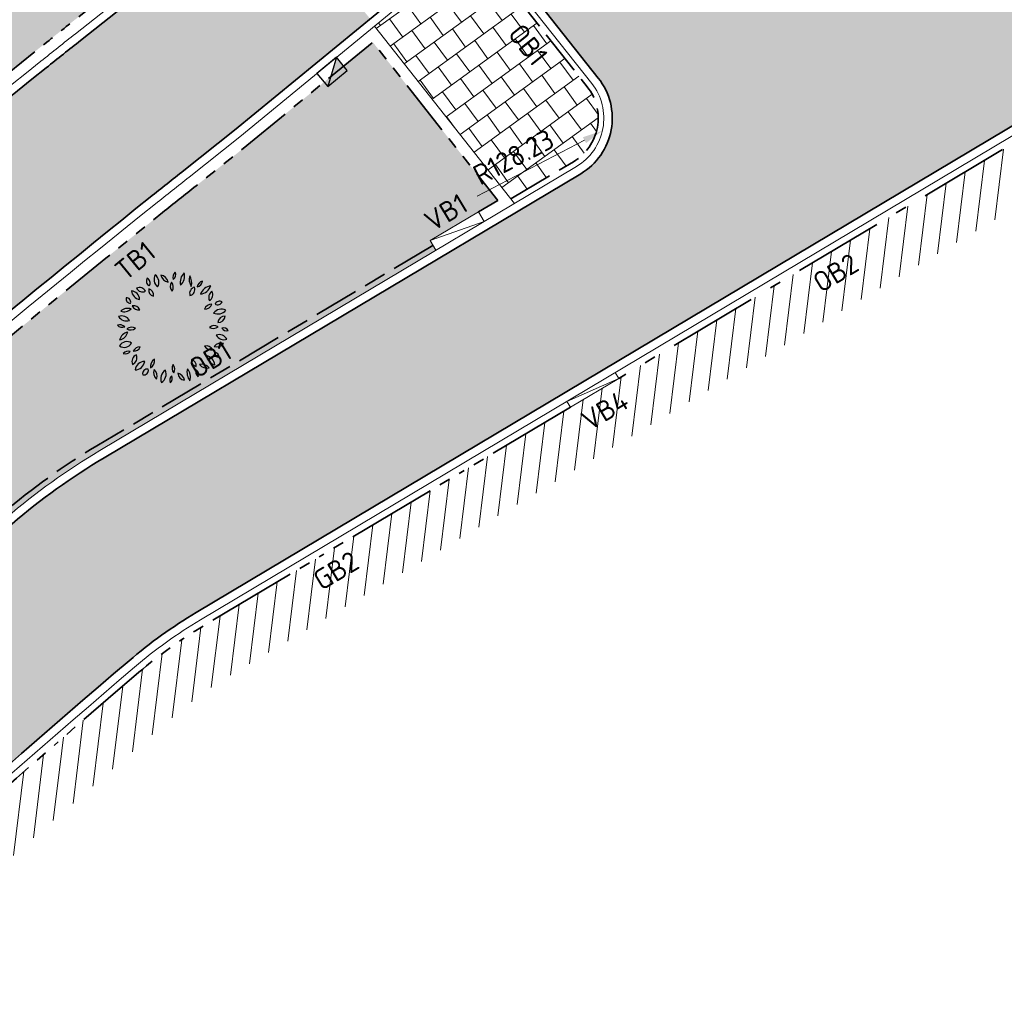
# Model space of a CAD drawing. Header units: metres. Extents: x 196651 to 397723, y 354703 to 710691.
# Tile 48 of 256: x 197646 to 197664, y 356023 to 356040. Entities that reach past the tile are written whole.
import ezdxf
from ezdxf.enums import TextEntityAlignment as Align

# ---------------------------------------------------------------- set-up
doc = ezdxf.new("R2010")
doc.units = ezdxf.units.M
doc.header["$MEASUREMENT"] = 0
for name, pattern in [('VH-OPSLUITBAND_100X200', [16, 8, -2, 4, -2]), ('VH-OPSLUITBAND_120X250', [26, 16, -4, 2, -4]), ('VH-RIJWIELPADBAND_410X225', [28, 16, -2, 2, -2, 0, -2, 2, -2]), ('VH-RWSBAND_110X220', [24, 10, -2, 2, -2, 2, -2, 2, -2]), ('VH-TROTTOIRBAND_180-200', [20, 10, -2, 2, -2, 2, -2])]:
    doc.linetypes.add(name, pattern=pattern)
doc.layers.add('N-WE-GR-BOOM', color=96, linetype='Continuous')
doc.layers.add('N-WE-RI-HWA_KOLK_TROTTOIR-S', color=150, linetype='Continuous')
for name, color, linetype, lineweight in [('N-WE-GR-GRAS_BERM-A', 86, 'Continuous', 5), ('N-WE-VH-GOOT_TEGEL-G', 170, 'Continuous', 35), ('N-WE-VH-KANTOPSLUITING_OPSLUITBAND_100X200-G', 5, 'VH-OPSLUITBAND_100X200', 35), ('N-WE-VH-KANTOPSLUITING_OPSLUITBAND_120X250-G', 5, 'VH-OPSLUITBAND_120X250', 35), ('N-WE-VH-KANTOPSLUITING_RIJWIELPADBAND_410X250-G', 5, 'VH-RIJWIELPADBAND_410X225', 35), ('N-WE-VH-KANTOPSLUITING_TEKST-T', 7, 'VH-OPSLUITBAND_100X200', 35), ('N-WE-VH-KANTOPSLUITING_TROTTOIRBAND_180 200-G', 6, 'VH-TROTTOIRBAND_180-200', 35), ('N-WE-VH-KANTOPSLUITING_TROTTOIRBAND_RWS_110 220-G', 6, 'VH-RWSBAND_110X220', 35), ('N-WE-VH-KANTVERHARDING-G', 1, 'Continuous', 5), ('N-WE-VH-VERHARDING_ASFALT_DEKLAAG-G_ZWART', 252, 'Continuous', 5), ('N-WE-VH-VERHARDING_HERSTRATEN-A', 252, 'Continuous', 5), ('N-WE-VH-VERHARDING_TEGEL-200X200X50-A', 252, 'Continuous', 18), ('X-XX-AL-AANPIJLING-M', 7, 'Continuous', 18)]:
    doc.layers.add(name, color=color, linetype=linetype, lineweight=lineweight)
doc.layers.add('N-WE-VH-VERHARDING_ASFALT_DEKLAAG-G_ROOD', color=7, linetype='Continuous', lineweight=5, true_color=0xbf4040)
doc.styles.add('ATT', font='romans.shx')
doc.styles.add('NLCS-ISO', font='NLCS-ISO.ttf')
doc.styles.add('NLCS-ISO-M200-T18', font='NLCS-ISO.ttf')
doc.dimstyles.new('NLCS-M200-T18-PIJL', dxfattribs={"dimscale": 0.2, "dimtxt": 1.799999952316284, "dimasz": 1.8, "dimexe": 2, "dimexo": 2, "dimgap": 0.7, "dimtad": 1, "dimzin": 0, "dimdsep": 46, "dimtxsty": 'NLCS-ISO-M200-T18', "dimcen": 0, "dimdle": 2, "dimse1": 1, "dimse2": 1, "dimclrd": 256, "dimclre": 256, "dimclrt": 256, "dimadec": 1, "dimazin": 0, "dimtfac": 1, "dimtofl": 0, "dimtmove": 1, "dimatfit": 0, "dimfxl": 2, "dimfxlon": 1, "dimtfillclr": 254, "dimtolj": 1, "dimtzin": 0, "dimlwd": 18, "dimlwe": 18, "dimarcsym": 0})
pattern_1 = [(0, (0, 0), (1, 1), [0.12, -0.8]), (45, (0.4, 0.2), (-0.1131370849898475, 1.866761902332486), [0.12, -0.8]), (29.99999999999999, (0.08, 0.12), (0.2274613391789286, 1.286025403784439), [0.12, -0.8]), (15, (0.32, 0.48), (0.3856270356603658, 0.7244941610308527), [0.12, -0.8]), (135, (0.16, 2), (-0.02828427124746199, -0.6505382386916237), [0.12, -0.8]), (150, (1.2, 0.4), (0.2156921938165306, -0.5864101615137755), [0.12, -0.8]), (165, (0.24, 0.04), (0.1434520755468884, -0.7010146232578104), [0.12, -0.8]), (85, (0.4, 0.4), (-0.872677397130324, 1.040016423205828), [0.12, -0.8]), (99.99999999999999, (0, 0), (-1.112117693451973, 0.7787131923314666), [0.12, -0.7999999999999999])]
pattern_2 = [(83.00000000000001, (198071.144982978, 356148.7823458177), (-0.3101706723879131, 0.03808416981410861), [])]

# ---------------------------------------------------------------- blocks, each defined once
blk = doc.blocks.new('TEKST TB')
at = {"style": 'NLCS-ISO'}
blk.add_attdef('TEKST_TROTTOIRBANDEN', text='', height=0.36, rotation=0.340705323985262, dxfattribs=at).set_placement((0, 0), align=Align.BOTTOM_CENTER)
blk = doc.blocks.new('N-SRI-HWA-KOLK_TROTTOIR-SO')
blk.add_hatch(color=256).paths.add_polyline_path([(1.125000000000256, 0.7499999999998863), (-1.124999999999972, 0.7499999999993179), (-1.124999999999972, -0.7499999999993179)])
blk.add_line((-1.124999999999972, -0.7499999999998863), (1.124999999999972, 0.7499999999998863))
at = {"flags": 128}
blk.add_lwpolyline([(-1.124999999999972, -0.7499999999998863), (1.124999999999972, -0.7499999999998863), (1.124999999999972, 0.7499999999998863), (-1.124999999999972, 0.7499999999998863)], close=True, dxfattribs=at)
blk = doc.blocks.new('12PPLT06')
at = {"color": 0, "linetype": 'ByBlock'}
for centre, radius, start, end in [((-0.1922265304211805, 0.4144898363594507), 0.04510308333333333, 146.815069, 244.019343), ((-0.2497319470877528, 0.3986316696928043), 0.04510308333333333, 326.815069, 64.019343), ((-0.0861073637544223, 0.4282650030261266), 0.08348141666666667, 149.473723, 231.758585), ((-0.209690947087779, 0.4051008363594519), 0.08348141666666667, 329.473723, 51.758585), ((-0.02870544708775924, 0.4858358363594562), 0.08172058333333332, 192.305955, 259.684897), ((-0.1231813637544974, 0.388018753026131), 0.08172058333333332, 12.305955, 79.68489699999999), ((0.05000580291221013, 0.4504235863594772), 0.05243733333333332, 125.409332, 202.710088), ((-0.02874894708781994, 0.4729173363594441), 0.05243733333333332, 305.409332, 22.710088), ((0.1770898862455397, 0.4065607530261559), 0.1137750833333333, 133.811686, 194.307734), ((-0.01192153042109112, 0.4605457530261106), 0.1137750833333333, 313.811686, 14.307734), ((0.2574144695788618, 0.4291249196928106), 0.1143496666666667, 163.464229, 212.790564), ((0.05166538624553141, 0.3997421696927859), 0.1143496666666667, 343.464229, 32.790564), ((-0.2982741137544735, 0.2994408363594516), 0.05821033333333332, 25.453651, 116.685197), ((-0.2718556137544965, 0.3764686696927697), 0.05821033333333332, 205.453651, 296.6851970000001), ((0.04061563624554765, 0.3678615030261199), 0.06638033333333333, 145.524785, 220.832734), ((-0.06433119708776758, 0.3620330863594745), 0.06638033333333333, 325.524785, 40.83273399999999), ((0.2042821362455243, 0.3047935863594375), 0.05733175, 103.891386, 198.903947), ((0.1362783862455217, 0.3418740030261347), 0.05733175, 283.891386, 18.903947), ((0.2788443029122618, 0.3492606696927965), 0.0671975, 104.100357, 168.465016), ((0.1966333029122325, 0.4278707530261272), 0.0671975, 284.100357, 348.465016), ((0.3554936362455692, 0.2580414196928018), 0.1178019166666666, 100.300505, 160.447649), ((0.2234203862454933, 0.4133692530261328), 0.1178019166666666, 280.300505, 340.447649), ((-0.3812560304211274, 0.2554981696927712), 0.03687258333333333, 163.493346, 274.469734), ((-0.4137354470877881, 0.2292142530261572), 0.03687258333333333, 343.493346, 94.469734), ((-0.2877341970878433, 0.3336924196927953), 0.081791, 183.318929, 263.190365), ((-0.3790860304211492, 0.2477432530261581), 0.081791, 3.318929, 83.19036499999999), ((-0.1618326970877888, 0.3338885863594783), 0.05570899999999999, 168.806602, 257.639098), ((-0.2284075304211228, 0.2902852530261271), 0.05570899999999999, 348.806602, 77.639098), ((0.3801633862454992, 0.2704886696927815), 0.06404974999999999, 122.581735, 207.179988), ((0.2886953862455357, 0.2952014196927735), 0.06404974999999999, 302.581735, 27.17998800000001), ((-0.3534903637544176, 0.1337669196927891), 0.06314383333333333, 22.572306, 98.33354299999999), ((-0.3043353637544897, 0.2204817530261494), 0.06314383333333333, 202.572306, 278.3335430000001), ((0.3410773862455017, 0.143559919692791), 0.06633966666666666, 86.02821899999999, 161.369762), ((0.2828089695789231, 0.230933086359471), 0.06633966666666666, 266.028219, 341.369762), ((0.4133008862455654, 0.1913606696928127), 0.04460749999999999, 59.98145400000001, 155.66759), ((0.3949721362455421, 0.248364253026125), 0.04460749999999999, 239.981454, 335.66759), ((-0.415484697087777, 0.1406452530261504), 0.07996766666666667, 210.948236, 290.578394), ((-0.4559597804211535, 0.02465575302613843), 0.07996766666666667, 30.948236, 110.578394), ((-0.4032495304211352, 0.08753425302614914), 0.08471958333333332, 69.720138, 135.64891), ((-0.4344656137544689, 0.226225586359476), 0.08471958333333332, 249.720138, 315.64891), ((0.3983755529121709, 0.2140967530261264), 0.09187275, 244.7352629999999, 320.578115), ((0.4301350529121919, 0.07267058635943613), 0.09187275, 64.735263, 140.578115), ((0.4628914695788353, 0.03809850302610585), 0.06592175, 90.25287399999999, 173.522083), ((0.3970997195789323, 0.1114569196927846), 0.06592175, 270.252874, 353.5220830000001), ((-0.450188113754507, 0.06701016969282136), 0.06300191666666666, 224.25765, 288.592661), ((-0.4752231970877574, -0.03667174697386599), 0.06300191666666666, 44.25764999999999, 108.592661), ((-0.3678316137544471, -0.06481383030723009), 0.06992266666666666, 60.509485, 129.29199), ((0.3567975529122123, 0.05846016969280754), 0.06502333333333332, 238.874764, 311.213524), ((0.3660280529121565, -0.0461168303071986), 0.06502333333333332, 58.874764, 131.213524), ((-0.3856936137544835, -0.1306236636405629), 0.09234183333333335, 100.876159, 165.447913), ((-0.4924966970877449, -0.01673874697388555), 0.09234183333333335, 280.876159, 345.447913), ((-0.3776902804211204, 0.05016466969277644), 0.06992266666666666, 240.509485, 309.29199), ((0.454932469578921, -0.02499216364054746), 0.08137058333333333, 209.195197, 286.718901), ((0.4073073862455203, -0.1426145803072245), 0.08137058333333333, 29.195197, 106.718901), ((0.4502331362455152, -0.04529299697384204), 0.04464991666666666, 28.19813599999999, 112.191787), ((0.4727193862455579, 0.01714758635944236), 0.04464991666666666, 208.198136, 292.191787), ((-0.4332910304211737, -0.1017925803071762), 0.07279833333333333, 234.974463, 331.379225), ((-0.411169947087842, -0.1962779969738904), 0.07279833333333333, 54.97446299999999, 151.379225), ((-0.2960180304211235, -0.2328259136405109), 0.06249758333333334, 87.172434, 157.236469), ((-0.3505646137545, -0.1462222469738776), 0.06249758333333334, 267.172434, 337.236469), ((0.2959620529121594, -0.2261938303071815), 0.06442966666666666, 28.807165, 103.91988), ((0.336918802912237, -0.1326099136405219), 0.06442966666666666, 208.807165, 283.91988), ((0.4250529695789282, -0.2125242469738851), 0.07530733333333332, 71.371166, 141.75354), ((0.3899658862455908, -0.09454383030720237), 0.07530733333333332, 251.371166, 321.75354), ((-0.3988381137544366, -0.2663327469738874), 0.05835274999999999, 71.81924599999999, 140.08176), ((-0.425385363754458, -0.1734484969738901), 0.05835274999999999, 251.819246, 320.08176), ((-0.300776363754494, -0.2997434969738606), 0.06498733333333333, 113.475292, 203.45596), ((-0.3862814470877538, -0.2660029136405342), 0.06498733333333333, 293.475292, 23.45596), ((0.3923588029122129, -0.2358448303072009), 0.0967875, 186.548686, 256.891132), ((0.2742512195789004, -0.3411484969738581), 0.0967875, 6.548686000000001, 76.891132), ((0.410380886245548, -0.2204391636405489), 0.04222583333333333, 179.255722, 267.628659), ((0.3664114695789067, -0.2620803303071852), 0.04222583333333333, 359.255722, 87.628659), ((-0.3404386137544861, -0.286296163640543), 0.08883749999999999, 271.632764, 352.026789), ((-0.2499286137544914, -0.3874203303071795), 0.08883749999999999, 91.63276400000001, 172.026789), ((-0.1213639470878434, -0.3477423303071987), 0.07992766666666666, 122.887314, 186.725334), ((-0.244141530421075, -0.289984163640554), 0.07992766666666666, 302.887314, 6.725333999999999), ((0.05309013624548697, -0.3604013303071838), 0.06279416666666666, 148.787661, 221.5977109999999), ((-0.04757369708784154, -0.3695494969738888), 0.06279416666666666, 328.787661, 41.597711), ((0.2217668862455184, -0.2893535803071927), 0.05859191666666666, 173.649981, 254.6514450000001), ((0.1480257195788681, -0.3393753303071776), 0.05859191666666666, 353.649981, 74.65144500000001), ((0.2983952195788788, -0.2774710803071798), 0.08059875, 218.696214, 286.241545), ((0.2580326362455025, -0.405242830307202), 0.08059875, 38.69621400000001, 106.241545), ((-0.2305322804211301, -0.4082693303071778), 0.04104691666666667, 76.54190600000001, 193.477426), ((-0.2608957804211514, -0.3779159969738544), 0.04104691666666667, 256.541906, 13.477426), ((-0.09836994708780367, -0.3976454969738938), 0.07587533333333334, 159.116987, 230.360624), ((-0.2176659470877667, -0.4290285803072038), 0.07587533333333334, 339.116987, 50.360624), ((-0.01992978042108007, -0.4540436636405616), 0.09055483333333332, 122.116989, 201.727527), ((-0.152194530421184, -0.4108697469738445), 0.09055483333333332, 302.116989, 21.727527), ((0.0214697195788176, -0.4669088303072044), 0.05212266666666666, 129.747505, 206.070901), ((-0.05867703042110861, -0.4497403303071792), 0.05212266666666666, 309.747505, 26.070901), ((0.1123076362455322, -0.397803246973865), 0.07050225, 185.31956, 260.418968), ((0.03037446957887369, -0.4738584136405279), 0.07050225, 5.31956, 80.41896799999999), ((0.2468061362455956, -0.3953419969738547), 0.1233375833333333, 165.20711, 218.321749), ((0.0307931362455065, -0.4403295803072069), 0.1233375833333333, 345.20711, 38.321749), ((0.2555320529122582, -0.3939920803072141), 0.05361883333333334, 156.775419, 231.2879720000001), ((0.1727245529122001, -0.4146869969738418), 0.05361883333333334, 336.775419, 51.287972)]:
    blk.add_arc(centre, radius, start, end, dxfattribs=at)
at = {"color": 0, "linetype": 'ByBlock', "style": 'ATT'}
for tag, p, flags in [('ITEM', (-0.9110891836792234, -3.045691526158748), 3), ('ROOM_NUMBER', (-0.9110891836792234, -4.379024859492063), 1)]:
    blk.add_attdef(tag, p, '', height=1, dxfattribs=dict(at, flags=flags))
blk = doc.blocks.new('*D1796')
at = {"layer": 'Defpoints', "color": 0, "transparency": 16777216}
for p in [(197656.5246603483, 356038.2042141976), (197542.917928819, 355978.7313126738)]:
    blk.add_point(p, dxfattribs=at)
at = {"layer": 'X-XX-AL-AANPIJLING-M', "linetype": 'Continuous', "lineweight": 18, "transparency": 16777216}
blk.add_line((197654.299166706, 356037.0391726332), (197656.2057201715, 356038.0372496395), dxfattribs=at)
at = {"layer": 'X-XX-AL-AANPIJLING-M', "transparency": 16777216}
blk.add_solid([(197656.1778927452, 356038.0904063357), (197656.2335475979, 356037.9840929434), (197656.5246603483, 356038.2042141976)], dxfattribs=at)
at = {"layer": 'X-XX-AL-AANPIJLING-M', "transparency": 16777216, "insert": (197654.9445604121, 356037.7382312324), "char_height": 0.3599999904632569, "attachment_point": 5, "rotation": 27.631969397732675, "style": 'NLCS-ISO-M200-T18'}
blk.add_mtext('\\A1;R128.23', dxfattribs=at)

msp = doc.modelspace()

# ---------------------------------------------------------------- hatches: boundary and pattern name
at = {"layer": 'N-WE-GR-GRAS_BERM-A'}
h = msp.add_hatch(dxfattribs=at)
h.set_pattern_fill('AGR-GRAS_01', color=256, scale=0.04, pattern_type=2)
h.set_pattern_definition(pattern_1)
h.paths.add_polyline_path([(197647.0319110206, 356040.0858723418), (197647.9349771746, 356040.8019181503), (197650.1618548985, 356042.6323622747), (197648.2712695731, 356045.0248008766), (197646.0148327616, 356043.2356604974), (197645.1058831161, 356042.5149496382, 0.001353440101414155), (197644.480253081, 356042.0161202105, 0.01770595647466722), (197628.4508864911, 356028.2043309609), (197611.420804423, 356012.4460313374, -0.03639260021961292), (197599.4607673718, 356003.1184633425, 0.2586197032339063), (197596.8885766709, 355998.1173314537, 0.5849516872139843), (197598.124892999, 355997.4719245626, 0.04232319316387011), (197608.7614198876, 356005.7617080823), (197630.5563107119, 356025.9289872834, -0.01770595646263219), (197646.4194031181, 356039.5975054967, -0.001353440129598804)])
h = msp.add_hatch(dxfattribs=at)
h.set_pattern_fill('AGR-GRAS_01', color=256, scale=0.04, pattern_type=2)
h.set_pattern_definition(pattern_1)
edge = h.paths.add_edge_path()
edge.add_line((197600.9564190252, 355990.527303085), (197601.4449200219, 355989.7198159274))
edge.add_arc((197594.3615779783, 355999.2820471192), 11.8999999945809, 306.529659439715, 314.5675325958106)
edge.add_line((197602.7123965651, 355990.8042037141), (197619.1501621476, 356006.9956797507))
edge.add_line((197619.1501621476, 356006.9956797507), (197637.1536797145, 356023.6547200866))
edge.add_arc((197837.3937165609, 355803.4963955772), 297.6000003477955, 130.0420228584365, 132.2873799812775, ccw=False)
edge.add_arc((197653.7316160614, 356022.210490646), 11.99999998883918, 120.79129305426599, 130.5330961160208, ccw=False)
edge.add_line((197647.5886681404, 356032.5189430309), (197653.5633738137, 356036.0793519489))
edge.add_line((197653.5633738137, 356036.0793519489), (197653.4609913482, 356036.2511594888))
edge.add_line((197653.4609913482, 356036.2511594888), (197654.6636441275, 356036.967836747))
edge.add_line((197654.6636441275, 356036.967836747), (197652.4414668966, 356039.7798878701))
edge.add_line((197652.4414668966, 356039.7798878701), (197650.2054549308, 356037.9421725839))
edge.add_line((197650.2054549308, 356037.9421725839), (197649.3017788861, 356037.2256431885))
edge.add_arc((197736.9360529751, 355926.70262091), 141.0500069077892, 128.4110802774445, 128.7212656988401)
edge.add_arc((197831.4226988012, 355808.8536745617), 292.0999999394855, 128.7212657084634, 132.7787480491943)
edge.add_line((197633.0374032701, 356023.2497670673), (197611.2425124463, 356003.0824878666))
edge.add_arc((197554.5965147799, 356064.2975880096), 83.4029827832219, 304.6657377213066, 312.7799353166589, ccw=False)
edge.add_line((197602.0351128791, 355995.6999426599), (197602.0918188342, 355995.6175654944))
edge.add_line((197602.0918188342, 355995.6175654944), (197601.7980567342, 355995.4153485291))
edge.add_line((197601.7980567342, 355995.4153485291), (197602.3388252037, 355994.6326422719))
edge.add_line((197602.3388252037, 355994.6326422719), (197602.2969025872, 355994.5169116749))
edge.add_line((197602.2969025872, 355994.5169116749), (197602.480488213, 355994.2489927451))
edge.add_line((197602.480488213, 355994.2489927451), (197600.9564190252, 355990.527303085))
at = {"layer": 'N-WE-VH-VERHARDING_ASFALT_DEKLAAG-G_ROOD'}
h = msp.add_hatch(color=256, dxfattribs=at)
edge = h.paths.add_edge_path()
edge.add_arc((197660.556589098, 356042.5748912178), 2.149999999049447, 279.2623886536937, 300.791293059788)
edge.add_line((197661.6572006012, 356040.7279601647), (197662.3864440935, 356041.1625263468))
edge.add_arc((197656.1667093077, 356051.5998344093), 12.150000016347, 300.791293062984, 305.8282389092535)
edge.add_arc((197831.4226987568, 355808.8536746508), 287.2499998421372, 124.43914567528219, 125.82823891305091, ccw=False)
edge.add_arc((197662.102835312, 356055.7770306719), 12.15000000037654, 304.4391456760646, 316.7003486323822)
edge.add_line((197670.9453250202, 356047.4443914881), (197677.4423257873, 356054.3389252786))
edge.add_arc((197686.1174268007, 356046.164023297), 11.92000000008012, 122.4424200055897, 136.700348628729, ccw=False)
edge.add_arc((197839.2744334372, 355805.2216822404), 297.4200532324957, 121.21387840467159, 122.44242000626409, ccw=False)
edge.add_arc((197839.2734592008, 355805.2233632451), 297.4181106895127, 118.1968959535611, 121.21388571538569, ccw=False)
edge.add_line((197698.7425040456, 356067.3465846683), (197700.1708028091, 356064.4814347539))
edge.add_arc((197839.273903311, 355805.2225709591), 294.219018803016, 118.2153976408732, 122.4425566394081)
edge.add_arc((197686.1174268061, 356046.1640232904), 8.720000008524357, 122.4468371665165, 136.7003486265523)
edge.add_line((197679.7712119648, 356052.1443207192), (197673.2742111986, 356045.2497869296))
edge.add_arc((197662.1028353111, 356055.7770306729), 15.35000000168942, 307.49629995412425, 316.7003486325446, ccw=False)
edge.add_line((197671.4465367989, 356043.5984534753), (197670.6368116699, 356043.0166540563))
edge.add_arc((197831.4226986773, 355808.8536747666), 284.0499997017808, 124.4750864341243, 125.8282389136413)
edge.add_arc((197656.1667093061, 356051.5998344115), 15.35000001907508, 300.79129306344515, 305.828238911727, ccw=False)
edge.add_line((197664.0245635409, 356038.4136057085), (197657.0548792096, 356034.2602753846))
edge.add_line((197657.0548792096, 356034.2602753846), (197655.0434485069, 356036.7867347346))
edge.add_line((197655.0434485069, 356036.7867347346), (197656.1385396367, 356037.4393145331))
edge.add_arc((197655.5498404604, 356038.4272078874), 1.149999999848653, 300.7912930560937, 330.3831388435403)
edge.add_line((197656.5495924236, 356037.8588805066), (197660.9026444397, 356040.4529238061))
h = msp.add_hatch(color=256, dxfattribs=at)
edge = h.paths.add_edge_path()
edge.add_arc((197741.92959916, 355930.6639095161), 148.0000003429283, 126.9458390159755, 128.300937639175)
edge.add_line((197650.2004015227, 356046.8093115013), (197652.342625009, 356044.0984377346))
edge.add_arc((197831.4205735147, 355808.8538610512), 295.6499999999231, 126.6014127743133, 127.27989838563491, ccw=False)
edge.add_line((197655.1408367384, 356046.2025010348), (197652.9727464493, 356048.9461079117))
edge = h.paths.add_edge_path()
edge.add_arc((197660.5565890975, 356042.5748912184), 2.149999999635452, 218.3169750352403, 279.2623886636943)
edge.add_line((197660.9026444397, 356040.4529238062), (197656.5495924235, 356037.8588805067))
edge.add_arc((197655.5498404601, 356038.4272078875), 1.150000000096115, 330.3831388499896, 398.3191433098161)
edge.add_line((197656.4520950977, 356039.1402552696), (197654.4783085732, 356041.637786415))
edge.add_arc((197831.422698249, 355808.8536753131), 292.3999990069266, 126.61204862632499, 127.23927478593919, ccw=False)
edge.add_line((197657.037185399, 356043.5608382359), (197658.8697147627, 356041.2418664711))
edge = h.paths.add_edge_path()
edge.add_arc((197652.5201009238, 356052.7446625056), 2.1499999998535, 147.8647102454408, 218.5313396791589)
edge.add_arc((197741.9317246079, 355930.6637228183), 151.2500005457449, 127.0327244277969, 128.2450478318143)
edge.add_line((197648.3040310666, 356049.4510018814), (197647.6201098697, 356050.3164690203))
edge.add_arc((197646.7178201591, 356049.6034660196), 1.150000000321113, 38.31632500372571, 100.9709800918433)
edge.add_arc((197651.3119892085, 356044.6581376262), 7.7499990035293, 127.37278717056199, 128.391820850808, ccw=False)
edge.add_arc((197831.42057319, 355808.8538614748), 304.4699994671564, 126.41001472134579, 127.37278723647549, ccw=False)
h = msp.add_hatch(color=256, dxfattribs=at)
edge = h.paths.add_edge_path()
edge.add_line((197649.3035744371, 356029.6411667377), (197657.0548792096, 356034.2602753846))
edge.add_line((197657.0548792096, 356034.2602753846), (197655.043448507, 356036.7867347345))
edge.add_line((197655.043448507, 356036.7867347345), (197647.6654549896, 356032.390087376))
edge.add_arc((197653.731616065, 356022.2104906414), 11.84999999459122, 120.7912930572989, 130.5330961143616)
edge.add_arc((197839.2744055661, 355805.2217272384), 297.3500003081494, 130.5330961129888, 132.7787480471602)
edge.add_line((197637.3234719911, 356023.4712246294), (197619.3228190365, 356006.8148349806))
edge.add_line((197619.3228190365, 356006.8148349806), (197606.1975950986, 355993.8862682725))
edge.add_line((197606.1975950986, 355993.8862682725), (197608.1508125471, 355991.3185120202))
edge.add_line((197608.1508125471, 355991.3185120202), (197621.5311589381, 356004.4983786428))
edge.add_line((197621.5311589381, 356004.4983786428), (197639.4961683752, 356021.1218861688))
edge.add_arc((197839.2744055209, 355805.2217272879), 294.1500002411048, 130.5330961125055, 132.7789191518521, ccw=False)
edge.add_arc((197653.731616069, 356022.2104906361), 8.650000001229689, 120.79129305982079, 130.5330961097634, ccw=False)
at = {"layer": 'N-WE-VH-VERHARDING_ASFALT_DEKLAAG-G_ZWART'}
msp.add_hatch(color=256, dxfattribs=at).paths.add_polyline_path([(197651.1461972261, 356039.1683824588), (197652.3958995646, 356040.1954776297), (197650.509213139, 356042.4648192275), (197649.3127988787, 356041.4813932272)])
h = msp.add_hatch(color=256, dxfattribs=at)
edge = h.paths.add_edge_path()
edge.add_line((197651.146197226, 356039.1683824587), (197649.3127988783, 356041.4813932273))
edge.add_line((197649.3127988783, 356041.4813932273), (197648.1548453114, 356040.5295810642))
edge.add_line((197648.1548453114, 356040.5295810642), (197647.2493657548, 356039.8116216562))
edge.add_arc((197736.9339161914, 355926.702821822), 144.349988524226, 128.4110802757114, 128.7212657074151)
edge.add_arc((197831.4205735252, 355808.8538610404), 295.4000000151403, 128.7212657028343, 132.7787480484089)
edge.add_line((197630.7940198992, 356025.6720936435), (197608.9991290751, 356005.5048144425))
edge.add_arc((197554.5637252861, 356064.3334581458), 80.15000003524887, 306.28204235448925, 312.7787480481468, ccw=False)
edge.add_line((197601.9933338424, 355999.7234377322), (197603.7187317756, 355997.3287622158))
edge.add_arc((197554.5658506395, 356064.3332715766), 83.0999999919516, 306.2628676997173, 312.778748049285)
edge.add_line((197611.0048032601, 356003.3393815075), (197632.799694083, 356023.5066607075))
edge.add_arc((197831.4226988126, 355808.8536745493), 292.4499999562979, 128.7212657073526, 132.778748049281, ccw=False)
edge.add_arc((197736.9360447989, 355926.7026311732), 141.399993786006, 128.4110802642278, 128.7212657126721, ccw=False)
edge.add_line((197649.0843241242, 356037.4998938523), (197649.9855954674, 356038.2145165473))
edge.add_line((197649.9855954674, 356038.2145165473), (197651.146197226, 356039.1683824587))
at = {"layer": 'N-WE-VH-VERHARDING_HERSTRATEN-A', "lineweight": 9}
h = msp.add_hatch(dxfattribs=at)
h.set_pattern_fill('ANSI31', color=256, scale=2.5, angle=38)
h.set_pattern_definition(pattern_2)
edge = h.paths.add_edge_path()
edge.add_line((197664.4790368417, 356037.2060341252), (197663.9789247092, 356038.0721037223))
edge.add_line((197663.9789247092, 356038.0721037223), (197655.956109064, 356033.2911980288))
edge.add_line((197655.956109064, 356033.2911980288), (197649.4311112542, 356029.4028624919))
edge.add_arc((197653.6889350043, 356022.2699708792), 8.307057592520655, 120.8341661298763, 130.4881637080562)
edge.add_arc((197839.2744032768, 355805.2217298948), 293.879996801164, 130.5306140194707, 130.9143839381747)
edge.add_line((197646.803415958, 356027.3036327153), (197647.4829472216, 356026.5692594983))
edge.add_arc((197839.2869783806, 355805.2076043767), 292.8989053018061, 130.5330126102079, 130.9080656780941, ccw=False)
edge.add_arc((197653.6914829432, 356022.2664228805), 7.3114097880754, 120.83708530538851, 130.5726148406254, ccw=False)
edge.add_line((197649.943663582, 356028.5442061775), (197656.4680213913, 356032.4321603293))
edge.add_line((197656.4680213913, 356032.4321603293), (197664.4790368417, 356037.2060341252))
h = msp.add_hatch(dxfattribs=at)
h.set_pattern_fill('ANSI31', color=256, scale=2.5, angle=38)
h.set_pattern_definition(pattern_2)
h.paths.add_polyline_path([(197646.803415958, 356027.3036327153), (197647.4829472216, 356026.5692594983, 0.00816197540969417), (197640.359604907, 356020.190554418), (197622.4112579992, 356003.5826442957), (197608.8365147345, 355990.2112934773), (197608.245502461, 355991.0327952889), (197621.7206312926, 356004.3060242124), (197639.6807042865, 356020.9247846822, -0.008134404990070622)])
at = {"layer": 'N-WE-VH-VERHARDING_TEGEL-200X200X50-A'}
h = msp.add_hatch(dxfattribs=at)
h.set_pattern_fill('AVH-TEGEL_200X200_HALFST', color=256, scale=2, angle=126, pattern_type=2)
h.set_pattern_definition([(126, (0, 0), (-0.3969174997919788, 0.2060497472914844), [0.4, -0.4]), (216, (0, 0), (0.2351141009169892, -0.323606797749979), [])])
edge = h.paths.add_edge_path()
edge.add_line((197656.2559527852, 356038.9852449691), (197654.2793106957, 356041.4863894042))
edge.add_arc((197831.4227022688, 355808.8536700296), 292.4000056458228, 127.2882705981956, 127.5621845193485)
edge.add_line((197653.1691920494, 356040.6368648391), (197652.4719818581, 356040.0638474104))
edge.add_line((197652.4719818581, 356040.0638474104), (197654.8994842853, 356036.9919677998))
edge.add_line((197654.8994842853, 356036.9919677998), (197656.0105615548, 356037.6540739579))
edge.add_arc((197655.5498404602, 356038.4272078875), 0.8999999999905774, 300.7912930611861, 398.3191433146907)

# ---------------------------------------------------------------- linework, layer by layer
at = {"layer": 'N-WE-VH-GOOT_TEGEL-G', "flags": 128}
for points in [[(197866.1533364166, 356128.2646931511, 0.3269534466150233), (197857.8188387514, 356133.0875539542), (197856.1657519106, 356132.9093047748, 0.06128720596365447), (197825.0365349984, 356125.6260440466, 0.01212265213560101), (197818.5935215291, 356123.0787361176), (197814.9221508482, 356121.4736490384), (197802.4610331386, 356115.9584449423), (197789.9629197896, 356107.1472932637), (197768.0015965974, 356097.4273642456), (197745.0209239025, 356090.535851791), (197713.0206198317, 356076.3727396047, 0.0597998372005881), (197653.0758249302, 356040.7542891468), (197649.9855954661, 356038.214516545), (197649.0843240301, 356037.4998937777, 0.001353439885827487), (197648.4857849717, 356037.0226646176, 0.01770595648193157), (197632.799694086, 356023.5066607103), (197611.0048032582, 356003.3393815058, -0.211706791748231), (197547.2728054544, 355981.5539173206, -0.211706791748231)], [(197601.4784913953, 355989.4346087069, 0.03802829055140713), (197602.8878339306, 355990.6260977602), (197619.3228190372, 356006.8148349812), (197637.3234719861, 356023.4712246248, -0.009798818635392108), (197646.03045301, 356031.2168543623, -0.04253225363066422), (197647.6654549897, 356032.3900873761), (197656.1385396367, 356037.4393145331, 0.4532405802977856), (197656.4520950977, 356039.1402552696), (197654.4765793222, 356041.6399745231)], [(197665.6749890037, 356039.5311532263, 0.0005673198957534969), (197665.1519445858, 356039.1544317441, -0.02198136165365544), (197664.0245635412, 356038.4136057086), (197649.3035744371, 356029.6411667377, 0.04253225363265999), (197648.1100919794, 356028.7847561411, 0.009798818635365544), (197639.4968131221, 356021.1224827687), (197621.5311589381, 356004.4983786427), (197605.1334322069, 355988.3463415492, -0.05803662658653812), (197602.3319429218, 355986.1635189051, -0.004429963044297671), (197600.8982752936, 355985.3097688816)]]:
    msp.add_lwpolyline(points, format="xyb", dxfattribs=at)
msp.add_lwpolyline([(197645.7973779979, 356043.5099111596), (197649.8841038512, 356046.7502971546, -0.007080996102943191), (197653.2085562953, 356049.3104398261, -0.2108614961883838), (197658.0188660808, 356050.5456727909, -0.6667460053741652), (197658.503738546, 356048.4786055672, 0.007659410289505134), (197651.2446395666, 356043.0693234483), (197648.1548453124, 356040.5295810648), (197647.249365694, 356039.8116216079, 0.001353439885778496), (197646.6383394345, 356039.3244361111, 0.01770595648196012), (197630.7940199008, 356025.6720936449), (197608.9991290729, 356005.5048144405, -0.04232319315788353), (197598.3159507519, 355997.1786722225, -0.5849516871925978), (197596.5387460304, 355998.1064446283, -0.2586197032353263), (197599.2661551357, 356003.4093689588, 0.03638775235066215), (197611.1845757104, 356012.7042948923), (197628.2131773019, 356028.4612245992, -0.01770595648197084), (197644.2613167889, 356042.2891896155, -0.001353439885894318), (197644.8884282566, 356042.7892002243)], format="xyb", close=True, dxfattribs=at)
at = {"layer": 'N-WE-VH-KANTOPSLUITING_OPSLUITBAND_100X200-G', "ltscale": 0.1, "flags": 128}
for points in [[(197654.8994842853, 356036.9919677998), (197656.0105615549, 356037.6540739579, 0.4532405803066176), (197656.2559527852, 356038.9852449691), (197654.2793106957, 356041.4863894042)], [(197653.5121825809, 356036.1652557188), (197647.5374769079, 356032.604846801, 0.04253225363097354), (197645.8679812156, 356031.4068620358, 0.009798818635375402), (197637.1536797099, 356023.6547200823), (197619.1501621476, 356006.9956797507), (197602.7123965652, 355990.8042037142, -0.03508622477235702), (197601.4449200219, 355989.7198159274), (197600.956426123, 355990.5272913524), (197602.480488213, 355994.2489927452), (197601.9158479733, 355995.0730104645)]]:
    msp.add_lwpolyline(points, format="xyb", dxfattribs=at)
at = {"layer": 'N-WE-VH-KANTOPSLUITING_OPSLUITBAND_120X250-G', "ltscale": 0.1, "flags": 128}
msp.add_lwpolyline([(197665.810754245, 356039.2962318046, 0.0005436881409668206), (197665.3099910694, 356038.9355223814, -0.02198136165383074), (197664.1627798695, 356038.1816655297), (197656.8151467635, 356033.8031103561)], format="xyb", dxfattribs=at)
at = {"layer": 'N-WE-VH-KANTOPSLUITING_RIJWIELPADBAND_410X250-G', "ltscale": 0.1, "flags": 128}
msp.add_lwpolyline([(197655.956109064, 356033.2911980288), (197649.4417907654, 356029.4092265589, 0.04290517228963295), (197648.2856098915, 356028.5795892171, 0.009798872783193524), (197639.6801887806, 356020.9243076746), (197621.7206312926, 356004.3060242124), (197605.3229045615, 355988.153987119, -0.05122465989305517), (197602.8317565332, 355986.1580052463, -0.05122465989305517)], format="xyb", dxfattribs=at)
at = {"layer": 'N-WE-VH-KANTOPSLUITING_TROTTOIRBAND_180 200-G', "ltscale": 0.1, "flags": 128}
msp.add_lwpolyline([(197654.3200290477, 356036.7630718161), (197654.6636441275, 356036.967836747), (197653.0614784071, 356038.9952951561), (197652.4414668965, 356039.7798878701), (197650.2054549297, 356037.9421725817), (197649.3017787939, 356037.2256431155, 0.001353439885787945), (197648.704721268, 356036.7495952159, 0.01770595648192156), (197633.0374032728, 356023.2497670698), (197611.2425124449, 356003.0824878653, -0.03675786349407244), (197601.6621699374, 355995.4432199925)], format="xyb", dxfattribs=at)
at = {"layer": 'N-WE-VH-KANTOPSLUITING_TROTTOIRBAND_RWS_110 220-G', "ltscale": 0.1, "flags": 128}
msp.add_lwpolyline([(197650.1618548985, 356042.6323622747), (197647.9349771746, 356040.8019181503), (197647.0319109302, 356040.0858722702, 0.001353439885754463), (197646.4194031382, 356039.5975055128, 0.01770595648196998), (197630.556310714, 356025.9289872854), (197608.7614198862, 356005.761708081, -0.04232319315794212), (197598.1248929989, 355997.4719245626, -0.5849516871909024), (197596.8885766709, 355998.1173314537, -0.258619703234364), (197599.4607673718, 356003.1184633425, 0.03639260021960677), (197611.420804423, 356012.4460313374), (197628.4508864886, 356028.2043309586, -0.01770595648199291), (197644.4802530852, 356042.0161202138, -0.001353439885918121), (197645.1058830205, 356042.5149495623), (197646.0148327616, 356043.2356604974), (197648.2712695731, 356045.0248008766)], format="xyb", close=True, dxfattribs=at)
at = {"layer": 'N-WE-VH-KANTVERHARDING-G', "flags": 128}
for points in [[(197745.0730259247, 356090.394876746), (197713.081328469, 356076.2355737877, 0.05979775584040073), (197653.1691920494, 356040.6368648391), (197650.0798209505, 356038.0977977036), (197649.1775189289, 356037.3823577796, 0.001353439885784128), (197648.5796148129, 356036.905634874, 0.01770595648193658), (197632.9015694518, 356023.3965634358), (197611.1066786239, 356003.2292842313, -0.2117067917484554), (197547.2596411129, 355981.4044961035, -0.2117067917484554)], [(197601.3996945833, 355989.5627408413, 0.03779483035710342), (197602.7825715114, 355990.7329613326), (197619.2192249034, 356006.9233418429), (197637.2215966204, 356023.5813218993, -0.00979881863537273), (197645.9329699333, 356031.3308589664, -0.04253225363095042), (197647.5886681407, 356032.518943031), (197656.0617527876, 356037.568170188, 0.4532405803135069), (197656.3344097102, 356039.0472490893), (197654.3588939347, 356041.5469683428)], [(197665.7504069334, 356039.4006365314, 0.0005541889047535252), (197665.2397481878, 356039.0328154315, -0.02198136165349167), (197664.1013503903, 356038.2847500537), (197649.3803612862, 356029.5123110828, 0.04253225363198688), (197648.2075750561, 356028.670751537, 0.00979881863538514), (197639.5986884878, 356021.0123854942), (197621.6364213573, 356004.3915150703)]]:
    msp.add_lwpolyline(points, format="xyb", dxfattribs=at)
msp.add_lwpolyline([(197645.8905728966, 356043.3923751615), (197649.97729875, 356046.6327611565, -0.00708417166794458), (197653.299890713, 356049.1914374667, -0.2109423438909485), (197657.9943352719, 356050.3976922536, -0.6667460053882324), (197658.4159635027, 356048.6002424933, 0.00766145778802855), (197651.1512606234, 356043.1867382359), (197648.0606161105, 356040.6462969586), (197647.1561707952, 356039.929157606, 0.001353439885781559), (197646.5445095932, 356039.4414658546, 0.01770595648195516), (197630.692144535, 356025.7821909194), (197608.8972537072, 356005.614911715, -0.04232319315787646), (197598.2340688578, 355997.3043517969, -0.5849516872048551), (197596.6886734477, 355998.1111104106, -0.2586197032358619), (197599.3495603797, 356003.2846951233, 0.0363898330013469), (197611.2858162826, 356012.5936102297), (197628.3150526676, 356028.3511273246, -0.01770595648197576), (197644.3551466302, 356042.172159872, -0.001353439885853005), (197644.9816231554, 356042.6716642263)], format="xyb", close=True, dxfattribs=at)
for points in [[(197652.471981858, 356040.0638474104), (197654.9620241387, 356036.9128268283)], [(197654.3200290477, 356036.7630718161), (197653.4609913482, 356036.2511594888)], [(197654.3200290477, 356036.7630718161), (197654.4224115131, 356036.5912642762)], [(197654.4224115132, 356036.5912642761), (197653.4609913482, 356036.2511594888)], [(197653.4609913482, 356036.2511594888), (197653.5633738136, 356036.0793519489)], [(197656.7537172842, 356033.90619488), (197656.8151467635, 356033.8031103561)], [(197655.8946795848, 356033.3942825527), (197656.8151467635, 356033.8031103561)], [(197655.956109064, 356033.2911980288), (197656.8151467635, 356033.8031103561)], [(197655.8946795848, 356033.3942825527), (197655.956109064, 356033.2911980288)]]:
    msp.add_lwpolyline(points, dxfattribs=at)

# ---------------------------------------------------------------- block references
at = {"layer": 'N-WE-GR-BOOM', "xscale": 2, "yscale": 2, "zscale": 2}
msp.add_blockref('12PPLT06', (197648.8930212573, 356034.7031349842), dxfattribs=at)
at = {"layer": 'N-WE-RI-HWA_KOLK_TROTTOIR-S', "xscale": 0.2000000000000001, "yscale": 0.2000000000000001, "zscale": 0.2000000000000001, "rotation": 219.4158226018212}
msp.add_blockref('N-SRI-HWA-KOLK_TROTTOIR-SO', (197651.7197480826, 356039.2514475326), dxfattribs=at)
at = {"layer": 'N-WE-VH-KANTOPSLUITING_TEKST-T'}
for p, rotation, values in [((197654.9778593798, 356039.5538885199), 308.3169750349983, {'TEKST_TROTTOIRBANDEN': 'OB1'}), ((197653.8905101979, 356036.5071156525), 30.79129305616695, {'TEKST_TROTTOIRBANDEN': 'VB1'}), ((197648.4000121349, 356035.6701104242), 38.90018397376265, {'TEKST_TROTTOIRBANDEN': 'TB1'}), ((197660.8193283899, 356035.4323905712), 30.79129305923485, {'TEKST_TROTTOIRBANDEN': 'OB2'}), ((197649.7020075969, 356033.8947202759), 30.7912930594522, {'TEKST_TROTTOIRBANDEN': 'OB1'}), ((197656.7159929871, 356032.9871568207), 30.79129306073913, {'TEKST_TROTTOIRBANDEN': 'VB4'}), ((197651.9391549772, 356030.1405736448), 30.79129305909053, {'TEKST_TROTTOIRBANDEN': 'GB2'})]:
    msp.add_blockref('TEKST TB', p, dxfattribs=dict(at, rotation=rotation)).add_auto_attribs(values)

# ---------------------------------------------------------------- dimensions: what is measured, and where the dimension line sits
at = {"layer": 'X-XX-AL-AANPIJLING-M'}
dim = msp.add_radius_dim(center=(197542.917928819, 355978.7313126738), mpoint=(197656.5246603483, 356038.2042141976), dimstyle='NLCS-M200-T18-PIJL', dxfattribs=at)
dim.commit()
dim.dimension.update_dxf_attribs({"geometry": '*D1796', "text_midpoint": (197655.0929733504, 356037.4547288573), "dimtype": 164})

doc.saveas('drawing.dxf')
